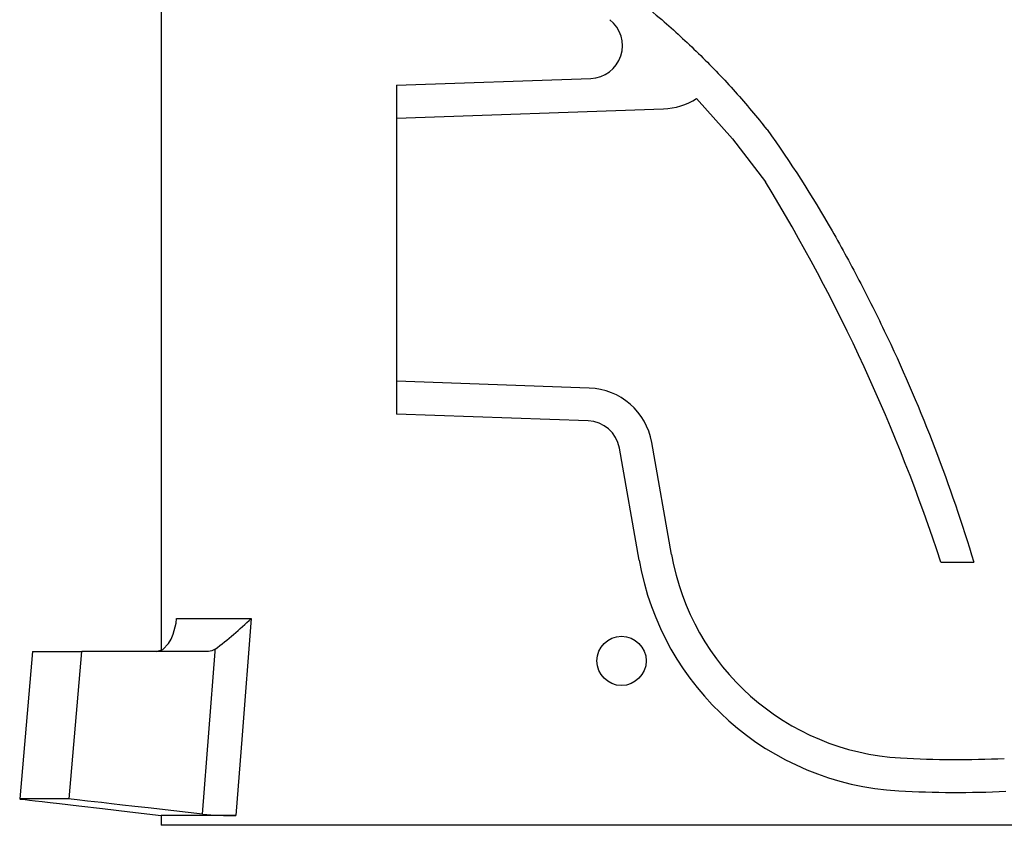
# Model space of a CAD drawing. Header units: millimetres. Extents: x 1143.675 to 1144.225, y 838.048 to 838.49.
# Tile 1 of 2: x 1143.7 to 1144, y 838.048 to 838.293. Entities that reach past the tile are written whole.
import ezdxf

# ---------------------------------------------------------------- set-up
doc = ezdxf.new("R2010")
doc.units = ezdxf.units.MM
doc.layers.add('SANINDUSA', color=3, linetype='Continuous')

msp = doc.modelspace()

# ---------------------------------------------------------------- linework, layer by layer
at = {"layer": 'SANINDUSA'}
for p, q in [((1143.743356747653, 838.335683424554), (1143.743356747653, 838.1014355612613)), ((1143.814856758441, 838.2731403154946), (1143.873995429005, 838.2752054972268)), ((1143.814856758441, 838.2731403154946), (1143.814856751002, 838.2631342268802)), ((1143.814856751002, 838.2631342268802), (1143.896069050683, 838.2659702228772)), ((1143.814856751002, 838.2631342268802), (1143.814856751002, 838.1831342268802)), ((1143.927619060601, 838.259668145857), (1143.92658307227, 838.2610275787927)), ((1143.814856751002, 838.1831342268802), (1143.814856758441, 838.1731281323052)), ((1143.873547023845, 838.1810847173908), (1143.814856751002, 838.1831342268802)), ((1143.873198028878, 838.1710908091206), (1143.814856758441, 838.1731281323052)), ((1143.898557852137, 838.1304703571), (1143.892545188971, 838.1645698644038)), ((1143.888709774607, 838.1287338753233), (1143.882697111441, 838.1628333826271)), ((1143.980490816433, 838.1281369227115), (1143.990490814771, 838.1281369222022)), ((1143.704214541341, 838.1009439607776), (1143.700294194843, 838.0561342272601)), ((1143.704214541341, 838.1009439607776), (1143.71921453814, 838.1009439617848)), ((1143.715294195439, 838.0561342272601), (1143.71921453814, 838.1009439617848)), ((1143.75771919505, 838.1009439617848), (1143.71921453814, 838.1009439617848)), ((1143.715294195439, 838.0561342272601), (1143.700294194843, 838.0561342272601)), ((1143.743356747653, 838.0511342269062), (1143.743356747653, 838.0481342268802)), ((1143.766035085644, 838.0511342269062), (1143.743356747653, 838.0511342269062)), ((1144.007656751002, 838.0481342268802), (1143.743356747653, 838.0481342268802))]:
    msp.add_line(p, q, dxfattribs=at)
at = {"layer": 'SANINDUSA', "flags": 128}
for points in [[(1143.906191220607, 838.269137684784), (1143.917066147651, 838.2568693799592), (1143.927124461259, 838.243825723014)], [(1143.741917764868, 838.1009439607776), (1143.743790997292, 838.1015839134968), (1143.745570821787, 838.1034280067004), (1143.746347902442, 838.1047417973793), (1143.74701478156, 838.1062765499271), (1143.747867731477, 838.1096247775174), (1143.748024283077, 838.1109813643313)], [(1143.748024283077, 838.1109813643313), (1143.767781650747, 838.1109952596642), (1143.770702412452, 838.1109973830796)], [(1143.770702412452, 838.1109973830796), (1143.767937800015, 838.0755186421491), (1143.766035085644, 838.0511342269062)], [(1143.755933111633, 838.0515330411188), (1143.757832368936, 838.076216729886), (1143.759732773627, 838.1009439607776), (1143.759788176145, 838.1016652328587)], [(1143.759788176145, 838.1016652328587), (1143.758768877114, 838.1011323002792), (1143.757719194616, 838.1009439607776)], [(1143.700294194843, 838.0561342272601), (1143.700483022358, 838.0561127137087), (1143.701049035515, 838.0560481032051), (1143.701997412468, 838.0559396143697), (1143.703324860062, 838.055787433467), (1143.705020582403, 838.0555926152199), (1143.707087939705, 838.0553545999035), (1143.709537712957, 838.0550719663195), (1143.712357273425, 838.054746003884), (1143.718325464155, 838.0540540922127), (1143.725445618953, 838.0532259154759), (1143.733837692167, 838.0522468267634), (1143.743356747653, 838.0511335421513)], [(1143.755933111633, 838.0515330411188), (1143.747168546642, 838.0525303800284), (1143.739385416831, 838.05341484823), (1143.735284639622, 838.0538801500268), (1143.731553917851, 838.0543028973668), (1143.728181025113, 838.0546845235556), (1143.725191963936, 838.055022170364), (1143.720908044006, 838.0555049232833), (1143.717822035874, 838.0558515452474), (1143.715927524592, 838.0560635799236), (1143.715294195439, 838.0561342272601)]]:
    msp.add_lwpolyline(points, dxfattribs=at)
at = {"layer": 'SANINDUSA'}
msp.add_circle((1143.883356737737, 838.0981342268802), 0.0075, dxfattribs=at)
for centre, radius, start, end in [((1143.873646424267, 838.2851994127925), 0.01000000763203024, 272.0000544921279, 51.97479736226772), ((1143.895371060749, 838.2859580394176), 0.02, 272.0000000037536, 302.7522659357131), ((1143.455454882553, 837.9560950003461), 0.5525044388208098, 18.14275261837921, 31.3842785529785), ((1143.872849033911, 838.1610969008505), 0.01999999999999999, 10.00000000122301, 87.99999999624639), ((1143.872849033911, 838.1610969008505), 0.01000000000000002, 10.00000000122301, 87.99999999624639), ((1143.972418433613, 838.143493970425), 0.07499999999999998, 190.000000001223, 266.7971844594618), ((1143.972418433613, 838.143493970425), 0.08499999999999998, 190.000000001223, 266.7971844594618), ((1143.680782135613, 838.2051135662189), 0.1301672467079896, 307.3698638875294, 313.693921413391), ((1143.985286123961, 838.3734467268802), 0.3053125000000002, 266.7971844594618, 272.721264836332), ((1143.985286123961, 838.3734467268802), 0.3153125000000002, 266.7971844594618, 272.721264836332), ((1143.76494309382, 838.1516150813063), 0.100486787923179, 264.8557597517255, 270.6226465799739)]:
    msp.add_arc(centre, radius, start, end, dxfattribs=at)
for points, knots in [([(1143.8503191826, 838.3456342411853), (1143.85179588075, 838.3425977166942), (1143.854742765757, 838.3365380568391), (1143.860120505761, 838.3280014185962), (1143.866114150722, 838.3199836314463), (1143.872714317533, 838.312590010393), (1143.879779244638, 838.3058075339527), (1143.887426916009, 838.2998567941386), (1143.896328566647, 838.2925976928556), (1143.90616501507, 838.2835683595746), (1143.916812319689, 838.2726964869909), (1143.923326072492, 838.2649173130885), (1143.92658307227, 838.2610275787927)], [0, 0, 0, 0, 0.0881907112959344, 0.1759925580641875, 0.2631936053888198, 0.3495460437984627, 0.4347546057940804, 0.5187243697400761, 0.6026363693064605, 0.7349193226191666, 0.8674546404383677, 1, 1, 1, 1]), ([(1143.927619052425, 838.2596681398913), (1143.934724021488, 838.2497721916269), (1143.941326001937, 838.2394939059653), (1143.948883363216, 838.2262707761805), (1143.95036020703, 838.2236075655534), (1143.95327218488, 838.2182534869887), (1143.954703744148, 838.2155615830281), (1143.958923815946, 838.2074433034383), (1143.961637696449, 838.2019743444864), (1143.969471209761, 838.1854139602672), (1143.974282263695, 838.1741688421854), (1143.983040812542, 838.151363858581), (1143.986988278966, 838.1398040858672), (1143.990490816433, 838.1281369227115)], [0, 0, 0, 0, 0.2500000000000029, 0.2500000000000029, 0.3125000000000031, 0.3125000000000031, 0.3750000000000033, 0.3750000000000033, 0.5000000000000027, 0.5000000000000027, 0.7500000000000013, 0.7500000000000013, 1, 1, 1, 1])]:
    msp.add_open_spline(points, degree=3, knots=knots, dxfattribs=at)

doc.saveas('drawing.dxf')
